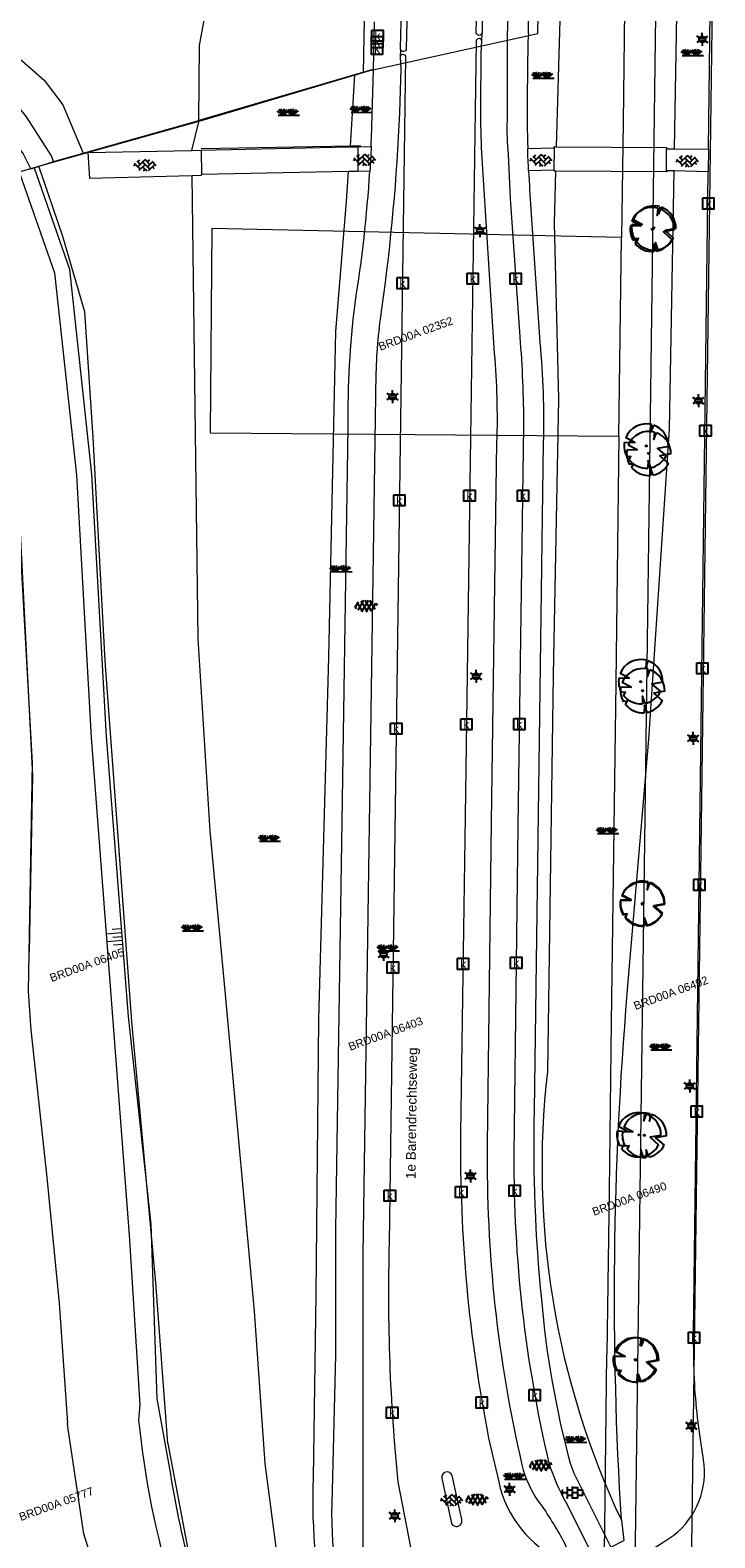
# Model space of a CAD drawing. Header units: metres. Extents: x 95652 to 96661, y 430734 to 431486.
# Tile 50 of 62: x 96328 to 96390, y 431108 to 431243. Entities that reach past the tile are written whole.
import ezdxf

# ---------------------------------------------------------------- set-up
doc = ezdxf.new("R2010")
doc.units = ezdxf.units.M
doc.layers.get('0').update_dxf_attribs({"linetype": 'CONTINUOUS'})
for name, color, linetype in [('BAR_HUISNUMMERS EN STRAATNAMEN', 7, 'CONTINUOUS'), ('BAR_TALUDLIJNEN', 7, 'CONTINUOUS'), ('BAR_TOPO', 7, 'CONTINUOUS'), ('BAR_WATER', 7, 'CONTINUOUS'), ('BAR_WEGEN', 7, 'CONTINUOUS'), ('BOR_LICHTMASTEN', 7, 'CONTINUOUS'), ('BRK_Kadastrale percelen en nummers', 7, 'CONTINUOUS'), ('BRK_Kadatrale percelen', 7, 'CONTINUOUS')]:
    doc.layers.add(name, color=color, linetype=linetype)
for name, color, linetype, true_color in [('BAR_PUNTSYMBOLEN', 7, 'CONTINUOUS', 0x707070), ('BAR_SYMBOLEN', 7, 'CONTINUOUS', 0x707070), ('BOR_BOMEN', 7, 'CONTINUOUS', 0x707070)]:
    doc.layers.add(name, color=color, linetype=linetype, true_color=true_color)
doc.styles.add('NLCS-ISO', font='NLCS-ISO.ttf')

# ---------------------------------------------------------------- blocks, each defined once
blk = doc.blocks.new('boom_templ_1')
at = {"color": 8, "ltscale": 20, "true_color": 0x707070, "flags": 128}
for points in [[(0.63, 2.39), (0.56, 1.58), (0.85, 2.33)], [(-2.44, 0.44), (-1.29, 0.39), (-2.3, 0.92)], [(-1.92, -1.57), (-1.72, -1.19), (-2.16, -1.22)], [(0.49, -2.43), (0.21, -1.64), (0.18, -2.47)], [(2.48, -0.06), (1.26, -0.27), (2.21, -1.12)]]:
    blk.add_lwpolyline(points, dxfattribs=at)
blk.add_lwpolyline([(2.48, -0.06, 0.321944), (0.85, 2.33, 0.321944)], format="xyb", dxfattribs=at)
at = {"color": 8, "true_color": 0x707070}
blk.add_circle((0, 0), 0.0738, dxfattribs=at)
at = {"color": 8, "ltscale": 20, "true_color": 0x707070}
for start, end in [(75.1844, 158.299), (169.749, 209.4302), (219.2667, 274.1068), (281.3601, 333.2046)]:
    blk.add_arc((0, 0), 2.48, start, end, dxfattribs=at)
blk = doc.blocks.new('lichtmast_templ_1')
at = {"color": 8, "ltscale": 0.1, "true_color": 0x707070}
for p, q in [((-1.1, 0.63), (-2.19, 1.27)), ((0, 1.27), (0, 2.53)), ((1.1, 0.63), (2.19, 1.27)), ((-1.1, -0.63), (-2.19, -1.27)), ((0, -1.27), (0, -2.53)), ((1.1, -0.63), (2.19, -1.27))]:
    blk.add_line(p, q, dxfattribs=at)
at = {"color": 8, "true_color": 0x707070, "flags": 128}
for points in [[(-1.16, 0.5), (1.16, 0.5)], [(-1.16, -0.5), (1.16, -0.5)]]:
    blk.add_lwpolyline(points, dxfattribs=at)
at = {"color": 8, "ltscale": 0.1, "true_color": 0x707070}
blk.add_circle((0, 0), 1.27, dxfattribs=at)
blk = doc.blocks.new('lichtmast_templ_2')
at = {"color": 8, "ltscale": 0.1, "true_color": 0x707070}
for p, q in [((-1.1, 0.63), (-2.19, 1.27)), ((0, 1.27), (0, 2.53)), ((1.1, 0.63), (2.19, 1.27)), ((-1.1, -0.63), (-2.19, -1.27)), ((0, -1.27), (0, -2.53)), ((1.1, -0.63), (2.19, -1.27))]:
    blk.add_line(p, q, dxfattribs=at)
at = {"color": 8, "true_color": 0x707070, "flags": 128}
for points in [[(-1.16, 0.5), (1.16, 0.5)], [(-1.16, -0.5), (1.16, -0.5)]]:
    blk.add_lwpolyline(points, dxfattribs=at)
at = {"color": 8, "ltscale": 0.1, "true_color": 0x707070}
blk.add_circle((0, 0), 1.27, dxfattribs=at)
blk = doc.blocks.new('betonstraatstenen_templ_1')
at = {"color": 8, "true_color": 0x707070}
for p, q in [((-3.44, -0.47), (-2.97, 0)), ((-3.31, 0.34), (-1.48, -1.48)), ((-2.52, 1.03), (-1.48, 0)), ((-2.23, -0.74), (0, 1.48)), ((-2.23, 0.74), (-1.57, 1.4)), ((-1.77, -1.77), (0, 0)), ((-0.74, 0.74), (1.48, -1.48)), ((-0.1, 1.58), (1.48, 0)), ((0.74, 0.74), (1.4, 1.4)), ((0.74, -0.74), (2.46, 0.98)), ((1.06, -1.91), (2.97, 0)), ((2.23, 0.74), (3.31, -0.34)), ((-0.74, -0.74), (0.5, -1.99)), ((-0.52, -2), (0, -1.48)), ((2.23, -0.74), (2.72, -1.24))]:
    blk.add_line(p, q, dxfattribs=at)
blk = doc.blocks.new('gras_templ_1')
at = {"color": 8, "true_color": 0x707070, "flags": 128}
for points in [[(-0.376, -0.169), (-0.752, 0.081)], [(-0.376, -0.169), (-0.657, 0.202)], [(-0.376, -0.169), (-0.488, 0.24)], [(-0.376, -0.169), (-0.291, 0.251)], [(-0.376, -0.169), (-0.131, 0.191)], [(-0.376, -0.169), (-0.007, 0.103)], [(0.247, -0.165), (-0.129, 0.086)], [(0.247, -0.165), (-0.034, 0.206)], [(0.247, -0.165), (0.135, 0.245)], [(0.247, -0.165), (0.332, 0.255)], [(0.247, -0.165), (0.492, 0.196)], [(0.247, -0.165), (0.616, 0.107)], [(-0.688, -0.172), (0.688, -0.161)]]:
    blk.add_lwpolyline(points, dxfattribs=at)
blk = doc.blocks.new('asfalt_templ_1')
at = {"color": 8, "ltscale": 0.1, "true_color": 0x707070}
for p, q in [((-5.73, -0.58), (-4.19, 2.08)), ((-2, -2.83), (-4.67, 1.79)), ((-4.27, -2.06), (-1.41, 2.89)), ((0.39, -2.97), (-2.83, 2.61)), ((-2.36, -2.75), (0.91, 2.91)), ((2.51, -2.63), (-0.71, 2.95)), ((-0.19, -2.99), (2.96, 2.46)), ((4.34, -1.81), (1.68, 2.8)), ((2.29, -2.69), (4.71, 1.49)), ((5.47, 0.24), (4.78, 1.42)), ((-5.08, -1.49), (-5.82, -0.22))]:
    blk.add_line(p, q, dxfattribs=at)
blk = doc.blocks.new('tegels_templ_1')
at = {"color": 8, "true_color": 0x707070}
for p, q in [((-3.08, 0.75), (-3, 0.75)), ((-3, -0.83), (-3, 0.83)), ((-3, 0), (-1.5, 0)), ((-1.84, 1.5), (-1.5, 1.5)), ((-1.5, -1.6), (-1.5, 1.6)), ((-1.5, 0.75), (0, 0.75)), ((0, -1.78), (0, 1.78)), ((0, 1.5), (1.5, 1.5)), ((0, 0), (1.5, 0)), ((1.5, -1.6), (1.5, 1.6)), ((1.5, 0.75), (3, 0.75)), ((3, -0.83), (3, 0.83)), ((3, 0), (3.39, 0)), ((-3.08, -0.75), (-3, -0.75)), ((-1.84, -1.5), (-1.5, -1.5)), ((-1.5, -0.75), (0, -0.75)), ((0, -1.5), (1.5, -1.5)), ((1.5, -0.75), (3, -0.75))]:
    blk.add_line(p, q, dxfattribs=at)
blk = doc.blocks.new('kolk-symbool_templ_1')
at = {"true_color": 0x707070}
h = blk.add_hatch(color=8, dxfattribs=at)
h.dxf.hatch_style = 1
h.paths.add_polyline_path([(0.02, -0.04), (0.19, 0.13), (0.09, 0.13), (-0.08, -0.05), (-0.03, -0.09), (0.12, -0.31), (0.21, -0.31)])
h.paths.add_polyline_path([(-0.03, -0.09), (-0.08, -0.05), (-0.08, 0.29), (-0.15, 0.29), (-0.15, -0.31), (-0.08, -0.31), (-0.08, -0.14)])
at = {"color": 8, "true_color": 0x707070}
blk.add_lwpolyline([(-0.38, 0.37), (0.37, 0.37), (0.37, -0.38), (-0.38, -0.38)], close=True, dxfattribs=at)
blk = doc.blocks.new('lichtmast_templ_3')
at = {"color": 8, "ltscale": 0.1, "true_color": 0x707070}
for p, q in [((-1.1, 0.63), (-2.19, 1.27)), ((0, 1.27), (0, 2.53)), ((1.1, 0.63), (2.19, 1.27)), ((-1.1, -0.63), (-2.19, -1.27)), ((0, -1.27), (0, -2.53)), ((1.1, -0.63), (2.19, -1.27))]:
    blk.add_line(p, q, dxfattribs=at)
at = {"color": 8, "true_color": 0x707070, "flags": 128}
for points in [[(-1.16, 0.5), (1.16, 0.5)], [(-1.16, -0.5), (1.16, -0.5)]]:
    blk.add_lwpolyline(points, dxfattribs=at)
at = {"color": 8, "ltscale": 0.1, "true_color": 0x707070}
blk.add_circle((0, 0), 1.27, dxfattribs=at)
blk = doc.blocks.new('boom_templ_2')
at = {"color": 8, "ltscale": 20, "true_color": 0x707070, "flags": 128}
for points in [[(0.63, 2.39), (0.56, 1.58), (0.85, 2.33)], [(-2.44, 0.44), (-1.29, 0.39), (-2.3, 0.92)], [(-1.92, -1.57), (-1.72, -1.19), (-2.16, -1.22)], [(0.49, -2.43), (0.21, -1.64), (0.18, -2.47)], [(2.48, -0.06), (1.26, -0.27), (2.21, -1.12)]]:
    blk.add_lwpolyline(points, dxfattribs=at)
blk.add_lwpolyline([(2.48, -0.06, 0.321944), (0.85, 2.33, 0.321944)], format="xyb", dxfattribs=at)
at = {"color": 8, "true_color": 0x707070}
blk.add_circle((0, 0), 0.0738, dxfattribs=at)
at = {"color": 8, "ltscale": 20, "true_color": 0x707070}
for start, end in [(75.1844, 158.299), (169.749, 209.4302), (219.2667, 274.1068), (281.3601, 333.2046)]:
    blk.add_arc((0, 0), 2.48, start, end, dxfattribs=at)

msp = doc.modelspace()

# ---------------------------------------------------------------- linework, layer by layer
at = {"layer": 'BAR_TALUDLIJNEN', "color": 8, "linetype": 'Continuous', "lineweight": 0, "true_color": 0x707070, "flags": 128}
for points in [[(96336.55, 431162.69), (96335.7, 431162.62)], [(96336.58, 431162.33), (96335.17, 431162.22)], [(96336.64, 431161.63), (96335.22, 431161.52)], [(96336.66, 431161.27), (96335.82, 431161.21)]]:
    msp.add_lwpolyline(points, dxfattribs=at)
at = {"layer": 'BAR_TALUDLIJNEN', "color": 8, "linetype": 'Continuous', "lineweight": 0, "ltscale": 0.01, "true_color": 0x707070, "flags": 128}
msp.add_lwpolyline([(96336.61, 431161.98), (96335.76, 431161.91)], dxfattribs=at)
at = {"layer": 'BAR_TOPO', "color": 8, "linetype": 'Continuous', "lineweight": 0, "ltscale": 0.01, "true_color": 0x707070, "flags": 128}
for points in [[(96343.48, 431235.3), (96343.55, 431242.03), (96344.03, 431244.63), (96344.9, 431247.58), (96345.41, 431248.56), (96346.2, 431249.14), (96348.1, 431250.06), (96350.51, 431251.02), (96353.51, 431251.88), (96357.83, 431252.87)], [(96386.24, 431232.75), (96386.54, 431250)], [(96373.12, 431245.92), (96375.64, 431245.8), (96375.94, 431244.31), (96375.61, 431232.92)], [(96315.67, 431241.42), (96317.28, 431241.84), (96320.4, 431242.51), (96322.43, 431242.49), (96324.65, 431242.16), (96326.9, 431241.28), (96329.59, 431238.92), (96331.26, 431236.72), (96333.1, 431232.35)], [(96359.18, 431239.85), (96359.04, 431239.85), (96357.49, 431239.4)], [(96330.43, 431231.61), (96330.24, 431232.13), (96327.99, 431235.63), (96326.84, 431237.08), (96325.66, 431238.29), (96324.78, 431238.78), (96322.6, 431239.35), (96321.69, 431239.5), (96320.07, 431239.59), (96317.95, 431239.36), (96316.31, 431239.11)], [(96357.49, 431239.4), (96343.48, 431235.3)], [(96357.49, 431239.4), (96357.08, 431232.98)], [(96333.1, 431232.35), (96343.48, 431235.3)], [(96343.48, 431235.3), (96342.82, 431232.61)], [(96343.48, 431235.3), (96343.48, 431235.3)], [(96357.08, 431232.98), (96357.08, 431232.92)], [(96328.7, 431231.06), (96330.43, 431231.61)], [(96330.43, 431231.61), (96333.1, 431232.35)], [(96328.38, 431230.95), (96328.7, 431231.06)], [(96342.85, 431230.34), (96343.4, 431188.73), (96344.47, 431171.49), (96345.87, 431156.79), (96347.11, 431143.01), (96348.45, 431128.34), (96349.41, 431114.67), (96351.04, 431102.36), (96353.79, 431095.3)], [(96328.28, 431160.59), (96328.57, 431176.42), (96327.37, 431200.07), (96326.73, 431205.46)], [(96381.47, 431109.56), (96381.7, 431107.73)]]:
    msp.add_lwpolyline(points, dxfattribs=at)
for points in [[(96353.79, 431095.3), (96355.07, 431099.37, -0.062689), (96353.79, 431113.36), (96354.04, 431129.87), (96354.29, 431154.55), (96355.18, 431187.1), (96355.79, 431216.33), (96356.76, 431228.02), (96356.93, 431230.71)], [(96375.55, 431230.76), (96375.42, 431226.09), (96375.82, 431210.26), (96375.33, 431185.49), (96374.82, 431149.84, 0.139949), (96381.47, 431109.56)], [(96381.47, 431109.56, -0.03642), (96382, 431156.87), (96383.93, 431179.72), (96385.8, 431207.56), (96386.21, 431230.78)]]:
    msp.add_lwpolyline(points, format="xyb", dxfattribs=at)
at = {"layer": 'BAR_WATER', "color": 8, "linetype": 'Continuous', "lineweight": 0, "ltscale": 0.01, "true_color": 0x707070, "flags": 128}
for points in [[(96328.38, 431230.95), (96327.71, 431232.32), (96327.12, 431233.12), (96326.2, 431233.98), (96326.1, 431234.05)], [(96328.7, 431231.06), (96328.38, 431230.95)]]:
    msp.add_lwpolyline(points, dxfattribs=at)
for points in [[(96326.1, 431234.05), (96327.38, 431230.61), (96330.51, 431221.61), (96332.49, 431203.45), (96333.8, 431179.86), (96335.77, 431154.4), (96337.24, 431135.16), (96338.2, 431119.92), (96338.08, 431118.56, 0.048677), (96341.17, 431103.13), (96343.08, 431097.34, -0.181445), (96342.98, 431095.11)], [(96344.72, 431092.38, 0.285483), (96345.34, 431097.75), (96343.18, 431103.51, -0.025249), (96340.96, 431113.7), (96339.74, 431120.46), (96339.22, 431136.17), (96337.18, 431154.82), (96335.18, 431179.97), (96333.88, 431203.53), (96331.89, 431221.92), (96328.72, 431231.01), (96328.7, 431231.06)]]:
    msp.add_lwpolyline(points, format="xyb", dxfattribs=at)
at = {"layer": 'BAR_WEGEN', "color": 8, "linetype": 'Continuous', "lineweight": 0, "ltscale": 0.01, "true_color": 0x707070, "flags": 128}
for points in [[(96389.3, 431232.73), (96389.52, 431250)], [(96368.98, 431245.72), (96368.95, 431243.18)], [(96359.18, 431239.85), (96359.27, 431244.15)], [(96368.92, 431242.41), (96368.95, 431243.18)], [(96361.63, 431241.71), (96361.6, 431241)], [(96357.08, 431232.98), (96343.7, 431232.74)], [(96358.04, 431232.99), (96357.08, 431232.98)], [(96357.08, 431232.92), (96357.82, 431232.94)], [(96357.82, 431232.94), (96358.98, 431232.96)], [(96357.82, 431230.73), (96357.82, 431232.94)], [(96342.85, 431230.34), (96333.68, 431230.09), (96333.55, 431232.41), (96342.82, 431232.61)], [(96342.82, 431232.61), (96343.71, 431232.63)], [(96343.71, 431232.63), (96357.08, 431232.92)], [(96343.71, 431232.63), (96343.72, 431230.45)], [(96373.05, 431232.78), (96375.43, 431232.83)], [(96375.43, 431232.83), (96375.4, 431230.85)], [(96375.43, 431232.83), (96375.42, 431232.92), (96375.61, 431232.92)], [(96375.61, 431232.92), (96385.52, 431232.86), (96385.52, 431232.75)], [(96385.52, 431230.79), (96385.52, 431232.75)], [(96385.52, 431232.75), (96386.24, 431232.75)], [(96386.24, 431232.75), (96389.3, 431232.73)], [(96389.3, 431232.73), (96389.27, 431230.7)], [(96343.72, 431230.45), (96343.71, 431230.36), (96342.85, 431230.34)], [(96356.93, 431230.71), (96343.72, 431230.45)], [(96357.82, 431230.73), (96356.93, 431230.71)], [(96358.86, 431230.75), (96357.82, 431230.73)], [(96375.4, 431230.85), (96373.13, 431230.78)], [(96375.55, 431230.76), (96375.44, 431230.76), (96375.4, 431230.85)], [(96385.52, 431230.79), (96385.56, 431230.68), (96375.55, 431230.76)], [(96386.21, 431230.78), (96385.52, 431230.79)], [(96389.27, 431230.7), (96386.21, 431230.78)]]:
    msp.add_lwpolyline(points, dxfattribs=at)
for points in [[(96368.95, 431243.18, -0.924123), (96368.43, 431243.18), (96368.47, 431245.7, -1.011861), (96368.98, 431245.72)], [(96361.63, 431241.71, -0.090723), (96361.63, 431241.8), (96361.68, 431244.2)], [(96361.68, 431244.2, -1.017059), (96362.2, 431244.16), (96362.14, 431241.74, -0.925331), (96361.63, 431241.71)], [(96378.98, 431106.22), (96376.54, 431111.09, -0.05273), (96374.99, 431114.68, -0.059317), (96371.84, 431142.43), (96372.2, 431171.9), (96372.71, 431207.84, 0.019672), (96372.37, 431215.87), (96371.51, 431228.29), (96371.32, 431232.28, -0.034242), (96371.23, 431235.31), (96371.23, 431242.3), (96371.26, 431244.36)], [(96373.1, 431244.32), (96373.09, 431243.1), (96373.13, 431243.1), (96373.05, 431242.37), (96373, 431237.32, 0.009924), (96373.05, 431232.78)], [(96368.92, 431242.41, 0.963322), (96368.43, 431242.44), (96367.92, 431206.82), (96367.43, 431172.82), (96367.02, 431144.3, 0.051943), (96369.54, 431116.95), (96370.44, 431113.02, 0.237342), (96376.14, 431105.92, 0.380816), (96376.76, 431106.12)], [(96360.32, 431098.59, 0.540312), (96361.14, 431098.63, 0.213026), (96362.55, 431107.15), (96361.41, 431113.01, -0.031991), (96360.63, 431134.49), (96362.1, 431240.98, 0.965972), (96361.6, 431241)], [(96376.76, 431106.12, 0.236106), (96376.79, 431106.55), (96376.39, 431107.46, 0.032859), (96374.23, 431111.01, -0.111051), (96372.56, 431114.53, -0.059914), (96369.44, 431143.31), (96369.81, 431172.31), (96370.29, 431206.39, 0.029865), (96370.07, 431214.39), (96368.92, 431232.36, -0.0097), (96368.83, 431236.38), (96368.86, 431241.39), (96368.92, 431242.41)], [(96361.6, 431241), (96361.66, 431239.98), (96361.53, 431235.98, -0.023105), (96359.95, 431218.58, 0.031649), (96359.41, 431212.61), (96358.22, 431133.45), (96358.23, 431106.49, 0.062313), (96358.61, 431103.63), (96358.99, 431101.71, 0.060436), (96359.79, 431099.51), (96360.32, 431098.59)], [(96358.98, 431232.96, 0.00598), (96359.07, 431235.81), (96359.18, 431239.85)], [(96358.98, 431232.96, -0.004495), (96358.86, 431230.75)], [(96373.13, 431230.78, -0.004475), (96373.05, 431232.78)], [(96358.33, 431096.18, 0.141705), (96358.06, 431097.77, -0.113734), (96355.47, 431111.03), (96355.8, 431124.39), (96355.8, 431135.67), (96356.41, 431174.31), (96356.91, 431207.79, -0.03268), (96357.53, 431218.84, 0.023939), (96358.86, 431230.75)], [(96373.13, 431230.78, 0.007562), (96373.34, 431227.34), (96374.14, 431215.35, -0.029676), (96374.45, 431206.35), (96373.63, 431146.38, 0.03051), (96374.28, 431129.4, 0.044346), (96376.87, 431114.68), (96377.24, 431113.74), (96380.52, 431107.14), (96381.7, 431107.73)], [(96382.97, 431106.17), (96385.27, 431107.62), (96386.17, 431108.21, 0.270291), (96388.86, 431115.03), (96388.56, 431117.03, -0.034636), (96387.98, 431124.02), (96387.95, 431126.39), (96389.27, 431230.7)]]:
    msp.add_lwpolyline(points, format="xyb", dxfattribs=at)
msp.add_lwpolyline([(96367.12, 431109.62), (96366.26, 431113.58, 0.935613), (96365.32, 431113.33), (96366.16, 431109.41, 1.045996)], format="xyb", close=True, dxfattribs=at)
at = {"layer": 'BRK_Kadastrale percelen en nummers', "color": 75, "lineweight": 5, "ltscale": 3.900864, "true_color": 0x739642, "flags": 128}
for points in [[(96359.13, 431285.39), (96358.27, 431239.61), (96358.85, 431239.78), (96373.97, 431243.1), (96373.99, 431244.82), (96374.11, 431258.49), (96374.17, 431258.5)], [(96387.09, 431053.62), (96389.87, 431261.53), (96384.74, 431260.54), (96381.96, 431051.34)], [(96381.94, 431260), (96381.82, 431250.25), (96381.62, 431235.15), (96381.48, 431224.79)], [(96276.03, 431220.3), (96283.2, 431222.43), (96283.61, 431222.56), (96311.26, 431230.79), (96313.12, 431231.07), (96319.15, 431231.22), (96321.7, 431229.1), (96328.39, 431230.98), (96329.12, 431231.19), (96343.74, 431235.3), (96358.27, 431239.61)], [(96340.7, 431116.46), (96339.64, 431130.9), (96337.48, 431154.37), (96335.07, 431186.77), (96333.98, 431206.82), (96333.24, 431218.11), (96331.26, 431224.89), (96329.12, 431231.19)], [(96321.7, 431229.1), (96322.15, 431228.73), (96325.23, 431219.35), (96327.2, 431201.19), (96328.51, 431177.61), (96328.15, 431157.06), (96328.27, 431155.34), (96328.31, 431154.83), (96328.4, 431153.6), (96329.84, 431140.36), (96330.95, 431129.07), (96331.68, 431118.29)], [(96381.25, 431206.94), (96380.96, 431184.79), (96380.56, 431154.28), (96380.36, 431139.18), (96380.17, 431124.48)], [(96358.5, 431069.91), (96364.85, 431055.95), (96368.23, 431045.65), (96379.2, 431050.11), (96379.26, 431055.05), (96379.58, 431079.54), (96379.78, 431094.88), (96379.97, 431108.95), (96380.17, 431124.48)], [(96338.47, 431092.78), (96335.7, 431100.2), (96333.15, 431108.35), (96331.71, 431117.94), (96331.68, 431118.29)], [(96340.7, 431116.46), (96342.46, 431107.11), (96345.76, 431096.76), (96346.36, 431095.45)]]:
    msp.add_lwpolyline(points, dxfattribs=at)
msp.add_lwpolyline([(96344.66, 431225.6), (96344.51, 431207.24), (96381.25, 431206.94), (96381.48, 431224.79)], close=True, dxfattribs=at)
at = {"layer": 'BRK_Kadatrale percelen', "color": 75, "linetype": 'Continuous', "lineweight": 5, "ltscale": 0.01, "true_color": 0x739642, "flags": 128}
for points in [[(96359.13, 431285.39), (96358.27, 431239.61), (96358.85, 431239.78), (96373.97, 431243.1), (96373.99, 431244.82), (96374.11, 431258.49), (96374.17, 431258.5)], [(96387.09, 431053.62), (96389.87, 431261.53), (96384.74, 431260.54), (96381.96, 431051.34)], [(96381.94, 431260), (96381.82, 431250.25), (96381.62, 431235.15), (96381.48, 431224.79)], [(96276.03, 431220.3), (96283.2, 431222.43), (96283.61, 431222.56), (96311.26, 431230.79), (96313.12, 431231.07), (96319.15, 431231.22), (96321.7, 431229.1), (96328.39, 431230.98), (96329.12, 431231.19), (96343.74, 431235.3), (96358.27, 431239.61)], [(96340.7, 431116.46), (96339.64, 431130.9), (96337.48, 431154.37), (96335.07, 431186.77), (96333.98, 431206.82), (96333.24, 431218.11), (96331.26, 431224.89), (96329.12, 431231.19)], [(96321.7, 431229.1), (96322.15, 431228.73), (96325.23, 431219.35), (96327.2, 431201.19), (96328.51, 431177.61), (96328.15, 431157.06), (96328.27, 431155.34), (96328.31, 431154.83), (96328.4, 431153.6), (96329.84, 431140.36), (96330.95, 431129.07), (96331.68, 431118.29)], [(96381.25, 431206.94), (96380.96, 431184.79), (96380.56, 431154.28), (96380.36, 431139.18), (96380.17, 431124.48)], [(96364.85, 431055.95), (96368.23, 431045.65), (96379.2, 431050.11), (96379.26, 431055.05), (96379.58, 431079.54), (96379.78, 431094.88), (96379.97, 431108.95), (96380.17, 431124.48)], [(96338.47, 431092.78), (96335.7, 431100.2), (96333.15, 431108.35), (96331.71, 431117.94), (96331.68, 431118.29)], [(96340.7, 431116.46), (96342.46, 431107.11), (96345.76, 431096.76), (96346.36, 431095.45)]]:
    msp.add_lwpolyline(points, dxfattribs=at)
msp.add_lwpolyline([(96344.66, 431225.6), (96344.51, 431207.24), (96381.25, 431206.94), (96381.48, 431224.79)], close=True, dxfattribs=at)

# ---------------------------------------------------------------- block references
at = {"layer": 'BAR_PUNTSYMBOLEN'}
for name, p, xscale, yscale in [('kolk-symbool_templ_1', (96359.53, 431242.34), 1.333333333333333, 1.333333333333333), ('kolk-symbool_templ_1', (96359.56, 431242.92), 1.333333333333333, 1.333333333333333), ('lichtmast_templ_3', (96388.74, 431242.59), 0.2280888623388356, 0.2280888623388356), ('kolk-symbool_templ_1', (96359.52, 431241.73), 1.333333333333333, 1.333333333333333), ('boom_templ_2', (96384.24, 431225.51), 0.8011755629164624, 0.8011755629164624), ('kolk-symbool_templ_1', (96389.3, 431227.85), 1.333333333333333, 1.333333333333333), ('lichtmast_templ_3', (96368.76, 431225.41), 0.2280888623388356, 0.2280888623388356), ('kolk-symbool_templ_1', (96361.81, 431220.69), 1.333333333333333, 1.333333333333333), ('kolk-symbool_templ_1', (96368.11, 431221.1), 1.333333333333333, 1.333333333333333), ('kolk-symbool_templ_1', (96371.97, 431221.09), 1.333333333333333, 1.333333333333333), ('lichtmast_templ_3', (96360.9, 431210.49), 0.2280888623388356, 0.2280888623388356), ('lichtmast_templ_3', (96388.39, 431210.13), 0.2280888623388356, 0.2280888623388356), ('boom_templ_2', (96383.93, 431205.39), 0.8011755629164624, 0.8011755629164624), ('kolk-symbool_templ_1', (96389.04, 431207.44), 1.333333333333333, 1.333333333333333), ('kolk-symbool_templ_1', (96367.83, 431201.6), 1.333333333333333, 1.333333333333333), ('kolk-symbool_templ_1', (96372.63, 431201.6), 1.333333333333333, 1.333333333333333), ('kolk-symbool_templ_1', (96361.51, 431201.18), 1.333333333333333, 1.333333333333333), ('lichtmast_templ_3', (96368.42, 431185.37), 0.2280888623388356, 0.2280888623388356), ('boom_templ_2', (96383.38, 431184.08), 0.8011755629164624, 0.8011755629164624), ('kolk-symbool_templ_1', (96388.76, 431186.09), 1.333333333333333, 1.333333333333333), ('kolk-symbool_templ_1', (96367.54, 431181.07), 1.333333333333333, 1.333333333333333), ('kolk-symbool_templ_1', (96372.3, 431181.08), 1.333333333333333, 1.333333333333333), ('kolk-symbool_templ_1', (96361.23, 431180.68), 1.333333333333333, 1.333333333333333), ('lichtmast_templ_3', (96387.92, 431179.8), 0.2280888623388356, 0.2280888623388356), ('boom_templ_2', (96383.35, 431164.91), 0.8011755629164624, 0.8011755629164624), ('kolk-symbool_templ_1', (96388.49, 431166.65), 1.333333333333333, 1.333333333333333), ('lichtmast_templ_3', (96360.1, 431160.39), 0.2280888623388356, 0.2280888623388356), ('kolk-symbool_templ_1', (96367.25, 431159.55), 1.333333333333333, 1.333333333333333), ('kolk-symbool_templ_1', (96372.02, 431159.64), 1.333333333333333, 1.333333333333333), ('kolk-symbool_templ_1', (96360.93, 431159.22), 1.333333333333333, 1.333333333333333), ('lichtmast_templ_3', (96387.61, 431148.57), 0.2280888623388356, 0.2280888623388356), ('boom_templ_2', (96383.04, 431144.18), 0.8011755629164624, 0.8011755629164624), ('kolk-symbool_templ_1', (96388.25, 431146.28), 1.333333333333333, 1.333333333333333), ('lichtmast_templ_3', (96367.91, 431140.49), 0.2280888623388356, 0.2280888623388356), ('kolk-symbool_templ_1', (96367.08, 431139.05), 1.333333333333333, 1.333333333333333), ('kolk-symbool_templ_1', (96371.88, 431139.17), 1.333333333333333, 1.333333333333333), ('kolk-symbool_templ_1', (96360.66, 431138.73), 1.333333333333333, 1.333333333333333), ('boom_templ_2', (96382.84, 431123.96), 0.8011755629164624, 0.8011755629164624), ('kolk-symbool_templ_1', (96388.01, 431125.97), 1.333333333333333, 1.333333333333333), ('kolk-symbool_templ_1', (96368.92, 431120.14), 1.333333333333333, 1.333333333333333), ('kolk-symbool_templ_1', (96373.68, 431120.81), 1.333333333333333, 1.333333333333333), ('kolk-symbool_templ_1', (96360.87, 431119.24), 1.333333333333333, 1.333333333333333), ('lichtmast_templ_3', (96387.76, 431118.04), 0.2280888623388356, 0.2280888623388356), ('lichtmast_templ_3', (96371.42, 431112.34), 0.2280888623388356, 0.2280888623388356), ('lichtmast_templ_3', (96361.1, 431109.96), 0.2280888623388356, 0.2280888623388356)]:
    msp.add_blockref(name, p, dxfattribs=dict(at, xscale=xscale, yscale=yscale))
at = {"layer": 'BAR_SYMBOLEN'}
for name, p, xscale, yscale in [('lichtmast_templ_2', (96388.74, 431242.59), 0.2280865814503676, 0.2280865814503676), ('gras_templ_1', (96387.88, 431241.37), 1.388696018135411, 1.388696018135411), ('gras_templ_1', (96374.46, 431239.33), 1.388696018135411, 1.388696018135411), ('gras_templ_1', (96351.58, 431236.01), 1.388696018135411, 1.388696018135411), ('gras_templ_1', (96358.13, 431236.27), 1.388696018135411, 1.388696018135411), ('betonstraatstenen_templ_1', (96338.66, 431231.36), 0.2963885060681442, 0.2963885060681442), ('betonstraatstenen_templ_1', (96358.4, 431231.84), 0.2963885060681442, 0.2963885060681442), ('betonstraatstenen_templ_1', (96374.25, 431231.8), 0.2963885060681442, 0.2963885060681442), ('betonstraatstenen_templ_1', (96387.4, 431231.73), 0.2963885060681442, 0.2963885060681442), ('lichtmast_templ_2', (96368.76, 431225.41), 0.2280865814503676, 0.2280865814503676), ('lichtmast_templ_2', (96360.9, 431210.49), 0.2280865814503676, 0.2280865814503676), ('lichtmast_templ_2', (96388.39, 431210.13), 0.2280865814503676, 0.2280865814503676), ('gras_templ_1', (96356.31, 431195), 1.388696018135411, 1.388696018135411), ('asfalt_templ_1', (96358.57, 431191.69), 0.1772703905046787, 0.1772703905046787), ('lichtmast_templ_2', (96368.42, 431185.37), 0.2280865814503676, 0.2280865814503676), ('lichtmast_templ_2', (96387.92, 431179.8), 0.2280865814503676, 0.2280865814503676), ('gras_templ_1', (96349.89, 431170.79), 1.388696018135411, 1.388696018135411), ('gras_templ_1', (96380.27, 431171.48), 1.388696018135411, 1.388696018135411), ('gras_templ_1', (96342.97, 431162.74), 1.388696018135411, 1.388696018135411), ('gras_templ_1', (96360.56, 431160.94), 1.388696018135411, 1.388696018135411), ('lichtmast_templ_2', (96360.1, 431160.39), 0.2280865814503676, 0.2280865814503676), ('gras_templ_1', (96385.06, 431152.05), 1.388696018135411, 1.388696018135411), ('lichtmast_templ_2', (96387.61, 431148.57), 0.2280865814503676, 0.2280865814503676), ('lichtmast_templ_2', (96367.91, 431140.49), 0.2280865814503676, 0.2280865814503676), ('lichtmast_templ_2', (96387.76, 431118.04), 0.2280865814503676, 0.2280865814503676), ('gras_templ_1', (96377.41, 431116.79), 1.388696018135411, 1.388696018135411), ('gras_templ_1', (96371.92, 431113.49), 1.388696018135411, 1.388696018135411), ('asfalt_templ_1', (96374.26, 431114.49), 0.1772703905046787, 0.1772703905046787), ('lichtmast_templ_2', (96371.42, 431112.34), 0.2280865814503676, 0.2280865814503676), ('tegels_templ_1', (96377.09, 431112.05), 0.3088755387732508, 0.3088755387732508), ('betonstraatstenen_templ_1', (96366.22, 431111.45), 0.2963885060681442, 0.2963885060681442), ('asfalt_templ_1', (96368.54, 431111.42), 0.1772703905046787, 0.1772703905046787), ('lichtmast_templ_2', (96361.1, 431109.96), 0.2280865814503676, 0.2280865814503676)]:
    msp.add_blockref(name, p, dxfattribs=dict(at, xscale=xscale, yscale=yscale))
at = {"layer": 'BOR_BOMEN', "xscale": 0.8011755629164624, "yscale": 0.8011755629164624}
for p in [(96384.38, 431225.64), (96383.71, 431206.06), (96383.21, 431184.89), (96383.38, 431164.98), (96383.54, 431144.14), (96382.71, 431123.98)]:
    msp.add_blockref('boom_templ_1', p, dxfattribs=at)
at = {"layer": 'BOR_LICHTMASTEN', "xscale": 0.2280888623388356, "yscale": 0.2280888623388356}
for p in [(96388.74, 431242.59), (96368.76, 431225.41), (96360.9, 431210.49), (96388.39, 431210.13), (96368.42, 431185.37), (96387.92, 431179.8), (96360.1, 431160.39), (96387.61, 431148.57), (96367.91, 431140.49), (96387.76, 431118.04), (96371.42, 431112.34), (96361.1, 431109.96)]:
    msp.add_blockref('lichtmast_templ_1', p, dxfattribs=at)

# ---------------------------------------------------------------- texts
at = {"layer": 'BAR_HUISNUMMERS EN STRAATNAMEN', "color": 8, "true_color": 0x707070, "insert": (96362.74, 431146.12), "char_height": 0.87, "attachment_point": 5, "rotation": 89.2275, "style": 'NLCS-ISO'}
msp.add_mtext('{{\\fArial|b0|i0;1e Barendrechtseweg}}', dxfattribs=at)
at = {"layer": 'BRK_Kadastrale percelen en nummers', "color": 8, "true_color": 0x707070, "char_height": 0.725, "attachment_point": 5, "rotation": 20, "style": 'NLCS-ISO'}
for s, insert in [('{{\\fArial|b0|i0;BRD00A 02352}}', (96362.98, 431216.15)), ('{{\\fArial|b0|i0;BRD00A 06405}}', (96333.44, 431159.44)), ('{{\\fArial|b0|i0;BRD00A 06492}}', (96385.92, 431156.93)), ('{{\\fArial|b0|i0;BRD00A 06403}}', (96360.28, 431153.26)), ('{{\\fArial|b0|i0;BRD00A 06490}}', (96382.19, 431138.44)), ('{{\\fArial|b0|i0;BRD00A 05777}}', (96330.68, 431111.02))]:
    msp.add_mtext(s, dxfattribs=dict(at, insert=insert))

doc.saveas('drawing.dxf')
